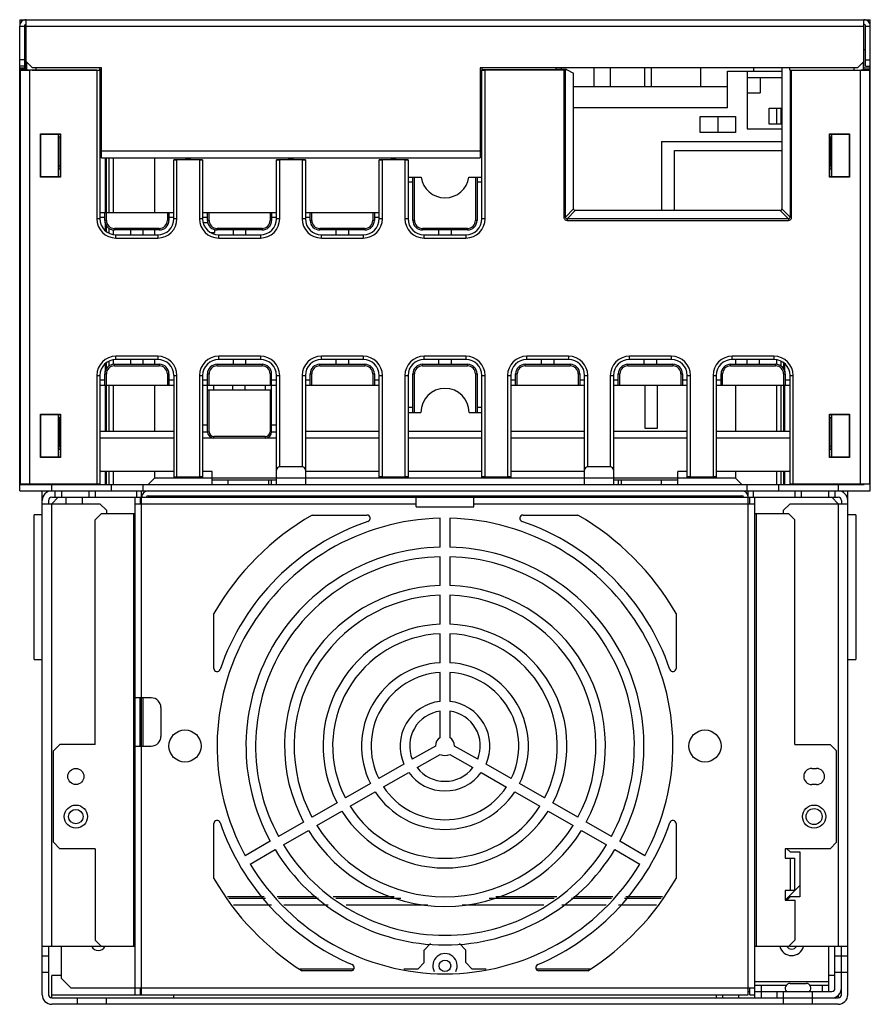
# Model space of a CAD drawing. Header units: millimetres. Extents: x 37 to 302, y 78 to 385.
import ezdxf

# ---------------------------------------------------------------- set-up
doc = ezdxf.new("R2010")
doc.units = ezdxf.units.MM
doc.header["$LTSCALE"] = 30.415773
doc.layers.get('0').update_dxf_attribs({"linetype": 'CONTINUOUS'})

msp = doc.modelspace()

# ---------------------------------------------------------------- linework, layer by layer
at = {"color": 7, "linetype": 'Continuous'}
for p, q in [((36.74, 385.3), (36.74, 383.8)), ((36.74, 385.3), (301.74, 385.3)), ((38.74, 369.76), (38.74, 385.3)), ((299.74, 369.76), (299.74, 385.3)), ((301.74, 238.45), (301.74, 385.3)), ((36.74, 238.45), (36.74, 383.3)), ((36.74, 383.3), (38.24, 383.3)), ((38.24, 383.3), (38.24, 370.3)), ((38.74, 383.3), (299.74, 383.3)), ((300.24, 370.8), (300.24, 383.3)), ((300.24, 383.3), (301.74, 383.3)), ((299.74, 376), (300.24, 376)), ((38.24, 372.8), (36.74, 372.8)), ((38.74, 372.3), (40.74, 370.3)), ((38.83, 372.21), (38.83, 369.67)), ((297.74, 370.3), (299.74, 372.3)), ((299.66, 369.67), (299.66, 372.21)), ((300.24, 372.8), (301.74, 372.8)), ((38.24, 370.8), (36.74, 370.8)), ((36.74, 370.3), (38.74, 370.3)), ((36.87, 369.63), (36.74, 369.76)), ((38.74, 369.76), (36.74, 369.76)), ((36.87, 369.63), (36.87, 240.53)), ((38.74, 369.76), (38.83, 369.67)), ((39.87, 240.58), (39.87, 369.58)), ((60.74, 369.58), (39.87, 369.58)), ((62.24, 370.3), (40.74, 370.3)), ((41.83, 369.62), (41.83, 370.3)), ((41.83, 369.62), (61.74, 369.62)), ((60.74, 369.58), (61.74, 369.6)), ((60.74, 369.58), (60.74, 323.26)), ((61.74, 369.62), (61.74, 370.3)), ((61.74, 369.8), (62.24, 369.8)), ((61.74, 369.6), (61.74, 323.26)), ((61.74, 368.3), (62.24, 368.3)), ((62.24, 342.3), (62.24, 370.3)), ((180.24, 370.3), (180.24, 342.3)), ((297.74, 370.3), (180.24, 370.3)), ((180.74, 370.3), (180.74, 369.63)), ((203.74, 369.63), (180.74, 369.63)), ((180.74, 323.26), (180.74, 369.6)), ((180.74, 369.6), (181.74, 369.58)), ((181.74, 323.26), (181.74, 369.58)), ((206.26, 369.58), (181.74, 369.58)), ((203.74, 370.3), (203.74, 369.63)), ((203.94, 369.68), (203.74, 369.68)), ((204.09, 369.76), (203.94, 369.68)), ((207.09, 369.76), (204.09, 369.76)), ((205.46, 370.3), (205.46, 369.76)), ((206.26, 369.58), (206.26, 323.77)), ((206.76, 369.59), (207.09, 369.76)), ((206.76, 323.77), (206.76, 369.59)), ((207.09, 369.76), (209.29, 368.66)), ((209.29, 326.31), (209.29, 368.66)), ((215.62, 370.3), (215.62, 364.5)), ((220.7, 370.3), (220.7, 364.5)), ((231.46, 364.5), (231.46, 370.3)), ((233.46, 370.3), (233.46, 364.5)), ((248.94, 364.5), (248.94, 370.3)), ((257.24, 357.8), (257.24, 369.3)), ((257.24, 369.3), (274.2, 369.3)), ((263.44, 351.3), (263.44, 369.3)), ((265.44, 369.3), (265.44, 370.3)), ((274.2, 370.3), (274.2, 326.31)), ((276.68, 369.62), (276.68, 370.3)), ((276.68, 369.62), (296.66, 369.62)), ((276.73, 369.59), (276.68, 369.62)), ((276.73, 369.59), (276.73, 323.77)), ((277.23, 323.77), (277.23, 369.58)), ((277.23, 369.58), (298.62, 369.58)), ((296.66, 370.3), (296.66, 369.62)), ((298.62, 369.58), (298.62, 240.58)), ((299.66, 369.67), (299.74, 369.76)), ((299.74, 370.3), (301.74, 370.3)), ((299.74, 369.76), (301.74, 369.76)), ((300.24, 370.8), (301.74, 370.8)), ((301.74, 369.76), (301.62, 369.63)), ((301.62, 240.53), (301.62, 369.63)), ((180.24, 367.3), (180.74, 367.3)), ((263.35, 367.3), (263.35, 351.3)), ((263.35, 367.3), (274.2, 367.3)), ((267.44, 367.3), (267.44, 362.5)), ((209.29, 364.5), (257.24, 364.5)), ((263.44, 362.5), (267.44, 362.5)), ((257.24, 357.8), (209.29, 357.8)), ((270.24, 352.7), (270.24, 357.7)), ((270.24, 357.7), (274.2, 357.7)), ((272.54, 357.7), (272.54, 352.7)), ((273.95, 352.7), (273.95, 357.7)), ((248.74, 350.1), (248.74, 355.1)), ((248.74, 355.1), (259.74, 355.1)), ((254.24, 355.1), (254.24, 350.1)), ((259.74, 355.1), (259.74, 350.1)), ((259.74, 350.1), (248.74, 350.1)), ((263.35, 351.3), (274.2, 351.3)), ((274.2, 352.7), (270.24, 352.7)), ((43.26, 336.26), (43.25, 349.76)), ((43.35, 349.65), (43.25, 349.76)), ((43.25, 349.76), (49.45, 349.76)), ((43.36, 336.36), (43.35, 349.65)), ((43.35, 349.65), (49.4, 349.65)), ((48.74, 349.65), (48.74, 336.36)), ((49.24, 348.68), (48.74, 348.68)), ((49.24, 348.68), (49.4, 348.76)), ((49.24, 348.68), (49.24, 339.76)), ((49.45, 349.76), (49.4, 349.65)), ((49.4, 349.65), (49.4, 348.76)), ((49.45, 349.76), (49.45, 336.26)), ((236.74, 347.3), (236.74, 325.81)), ((236.74, 347.3), (274.2, 347.3)), ((289.04, 336.26), (289.04, 349.76)), ((289.04, 349.76), (295.24, 349.76)), ((289.09, 349.65), (289.04, 349.76)), ((289.09, 348.76), (289.09, 349.65)), ((289.09, 349.65), (295.14, 349.65)), ((289.24, 348.68), (289.09, 348.76)), ((289.24, 348.68), (289.24, 339.76)), ((289.74, 348.68), (289.24, 348.68)), ((289.74, 336.36), (289.74, 349.65)), ((295.14, 349.65), (295.24, 349.76)), ((295.14, 349.65), (295.14, 336.36)), ((295.24, 349.76), (295.24, 336.26)), ((180.24, 344.3), (62.24, 344.3)), ((240.74, 325.81), (240.74, 344.5)), ((240.74, 344.5), (274.2, 344.5)), ((62.24, 342.3), (180.24, 342.3)), ((63.42, 342.3), (63.42, 325.26)), ((63.77, 325.26), (63.77, 342.3)), ((64.54, 342.3), (64.54, 325.26)), ((65.95, 325.26), (65.95, 342.3)), ((78.74, 342.3), (78.74, 325.26)), ((88.44, 341.63), (84.74, 341.63)), ((84.74, 323.26), (84.74, 341.6)), ((84.74, 341.6), (85.74, 341.58)), ((85.74, 323.26), (85.74, 341.58)), ((92.74, 341.58), (85.74, 341.58)), ((88.56, 341.75), (88.44, 341.63)), ((88.56, 341.75), (88.56, 342.3)), ((89.93, 341.75), (88.56, 341.75)), ((89.93, 341.75), (89.93, 342.3)), ((89.93, 341.75), (90.04, 341.63)), ((93.74, 341.63), (90.04, 341.63)), ((92.74, 341.58), (93.74, 341.6)), ((92.74, 341.58), (92.74, 323.26)), ((93.74, 341.6), (93.74, 323.26)), ((120.44, 341.63), (116.74, 341.63)), ((116.74, 323.26), (116.74, 341.6)), ((116.74, 341.6), (117.74, 341.58)), ((117.74, 323.26), (117.74, 341.58)), ((124.74, 341.58), (117.74, 341.58)), ((120.56, 341.75), (120.44, 341.63)), ((120.56, 341.75), (120.56, 342.3)), ((121.93, 341.75), (120.56, 341.75)), ((121.93, 341.75), (121.93, 342.3)), ((121.93, 341.75), (122.04, 341.63)), ((125.74, 341.63), (122.04, 341.63)), ((124.74, 341.58), (125.74, 341.6)), ((124.74, 341.58), (124.74, 323.26)), ((125.74, 341.6), (125.74, 323.26)), ((152.44, 341.63), (148.74, 341.63)), ((148.74, 323.26), (148.74, 341.6)), ((148.74, 341.6), (149.74, 341.58)), ((149.74, 323.26), (149.74, 341.58)), ((156.74, 341.58), (149.74, 341.58)), ((152.56, 341.75), (152.44, 341.63)), ((152.56, 341.75), (152.56, 342.3)), ((153.93, 341.75), (152.56, 341.75)), ((153.93, 341.75), (153.93, 342.3)), ((153.93, 341.75), (154.04, 341.63)), ((157.74, 341.63), (154.04, 341.63)), ((156.74, 341.58), (157.74, 341.6)), ((156.74, 341.58), (156.74, 323.26)), ((157.74, 341.6), (157.74, 323.26)), ((48.74, 339.76), (49.24, 339.76)), ((48.74, 338.84), (49.23, 338.84)), ((49.24, 339.76), (49.23, 338.84)), ((49.23, 338.84), (49.4, 338.76)), ((49.4, 338.76), (49.4, 336.36)), ((289.09, 338.76), (289.26, 338.84)), ((289.09, 336.36), (289.09, 338.76)), ((289.24, 339.76), (289.74, 339.76)), ((289.26, 338.84), (289.24, 339.76)), ((289.26, 338.84), (289.74, 338.84)), ((43.36, 336.36), (43.26, 336.26)), ((49.45, 336.26), (43.26, 336.26)), ((49.4, 336.36), (43.36, 336.36)), ((49.4, 336.36), (49.45, 336.26)), ((157.74, 336.26), (161.81, 336.26)), ((157.74, 334.76), (159.24, 334.76)), ((159.24, 322.76), (159.24, 336.26)), ((159.74, 322.76), (159.74, 336.26)), ((176.68, 336.26), (180.74, 336.26)), ((178.74, 336.26), (178.74, 322.76)), ((179.24, 336.26), (179.24, 322.76)), ((179.24, 334.76), (180.74, 334.76)), ((289.04, 336.26), (289.09, 336.36)), ((295.24, 336.26), (289.04, 336.26)), ((295.14, 336.36), (289.09, 336.36)), ((295.14, 336.36), (295.24, 336.26)), ((206.76, 323.77), (209.29, 326.31)), ((209.79, 325.81), (207.26, 323.27)), ((273.7, 325.81), (209.79, 325.81)), ((276.23, 323.27), (273.7, 325.81)), ((274.2, 326.31), (276.73, 323.77)), ((61.74, 323.26), (60.74, 323.26)), ((61.74, 325.26), (84.74, 325.26)), ((61.74, 323.76), (63.24, 323.76)), ((63.24, 322.76), (63.24, 325.26)), ((63.74, 322.76), (63.24, 322.76)), ((63.42, 322.23), (63.42, 319.75)), ((63.74, 322.76), (63.74, 325.26)), ((82.74, 325.26), (82.74, 322.76)), ((83.24, 322.76), (82.74, 322.76)), ((83.24, 325.26), (83.24, 322.76)), ((83.24, 323.76), (84.74, 323.76)), ((85.74, 323.26), (84.74, 323.26)), ((93.74, 323.26), (92.74, 323.26)), ((93.74, 325.26), (116.74, 325.26)), ((93.74, 323.76), (95.24, 323.76)), ((95.24, 322.76), (95.24, 325.26)), ((95.74, 322.76), (95.24, 322.76)), ((95.74, 322.76), (95.74, 325.26)), ((114.74, 325.26), (114.74, 322.76)), ((115.24, 322.76), (114.74, 322.76)), ((115.24, 325.26), (115.24, 322.76)), ((115.24, 323.76), (116.74, 323.76)), ((117.74, 323.26), (116.74, 323.26)), ((125.74, 323.26), (124.74, 323.26)), ((125.74, 325.26), (148.74, 325.26)), ((125.74, 323.76), (127.24, 323.76)), ((127.24, 322.76), (127.24, 325.26)), ((127.74, 322.76), (127.24, 322.76)), ((127.74, 322.76), (127.74, 325.26)), ((146.74, 325.26), (146.74, 322.76)), ((147.24, 322.76), (146.74, 322.76)), ((147.24, 325.26), (147.24, 322.76)), ((147.24, 323.76), (148.74, 323.76)), ((149.74, 323.26), (148.74, 323.26)), ((157.74, 323.26), (156.74, 323.26)), ((159.74, 322.76), (159.24, 322.76)), ((179.24, 322.76), (178.74, 322.76)), ((181.74, 323.26), (180.74, 323.26)), ((206.76, 323.77), (206.26, 323.77)), ((207.26, 323.27), (207.26, 322.77)), ((276.23, 323.27), (207.26, 323.27)), ((207.26, 322.77), (276.23, 322.77)), ((276.23, 323.27), (276.23, 322.77)), ((276.73, 323.77), (277.23, 323.77)), ((63.77, 319.4), (63.77, 321.14)), ((64.54, 320.31), (64.54, 318.85)), ((65.95, 318.47), (65.95, 319.76)), ((66.24, 319.76), (66.24, 320.26)), ((80.24, 320.26), (66.24, 320.26)), ((80.24, 319.76), (66.24, 319.76)), ((71.24, 319.76), (71.24, 318.26)), ((75.24, 318.26), (75.24, 319.76)), ((78.74, 319.76), (78.74, 318.26)), ((80.24, 320.26), (80.24, 319.76)), ((95.51, 321.95), (94.1, 321.95)), ((97.49, 318.95), (97.49, 320)), ((98.24, 319.76), (98.24, 320.26)), ((112.24, 320.26), (98.24, 320.26)), ((112.24, 319.76), (98.24, 319.76)), ((103.24, 319.76), (103.24, 318.26)), ((107.24, 318.26), (107.24, 319.76)), ((112.24, 320.26), (112.24, 319.76)), ((130.24, 319.76), (130.24, 320.26)), ((144.24, 320.26), (130.24, 320.26)), ((144.24, 319.76), (130.24, 319.76)), ((135.24, 319.76), (135.24, 318.26)), ((139.24, 318.26), (139.24, 319.76)), ((144.24, 320.26), (144.24, 319.76)), ((162.24, 319.76), (162.24, 320.26)), ((176.24, 320.26), (162.24, 320.26)), ((176.24, 319.76), (162.24, 319.76)), ((167.24, 319.76), (167.24, 318.26)), ((171.24, 318.26), (171.24, 319.76)), ((176.24, 320.26), (176.24, 319.76)), ((66.74, 317.26), (66.74, 318.26)), ((66.74, 318.26), (79.74, 318.26)), ((66.74, 317.26), (79.74, 317.26)), ((79.74, 318.26), (79.74, 317.26)), ((96.22, 318.95), (97.49, 318.95)), ((98.74, 317.26), (98.74, 318.26)), ((98.74, 318.26), (111.74, 318.26)), ((98.74, 317.26), (111.74, 317.26)), ((111.74, 318.26), (111.74, 317.26)), ((130.74, 317.26), (130.74, 318.26)), ((130.74, 318.26), (143.74, 318.26)), ((130.74, 317.26), (143.74, 317.26)), ((143.74, 318.26), (143.74, 317.26)), ((162.74, 317.26), (162.74, 318.26)), ((162.74, 318.26), (175.74, 318.26)), ((162.74, 317.26), (175.74, 317.26)), ((175.74, 318.26), (175.74, 317.26)), ((66.74, 279.41), (66.74, 280.41)), ((79.74, 280.41), (66.74, 280.41)), ((79.74, 279.41), (66.74, 279.41)), ((71.24, 279.41), (71.24, 277.91)), ((75.24, 277.91), (75.24, 279.41)), ((78.74, 279.41), (78.74, 277.91)), ((79.74, 280.41), (79.74, 279.41)), ((98.74, 279.41), (98.74, 280.41)), ((111.74, 280.41), (98.74, 280.41)), ((111.74, 279.41), (98.74, 279.41)), ((103.24, 279.41), (103.24, 277.91)), ((107.24, 277.91), (107.24, 279.41)), ((111.74, 280.41), (111.74, 279.41)), ((130.74, 279.41), (130.74, 280.41)), ((143.74, 280.41), (130.74, 280.41)), ((143.74, 279.41), (130.74, 279.41)), ((135.24, 279.41), (135.24, 277.91)), ((139.24, 277.91), (139.24, 279.41)), ((143.74, 280.41), (143.74, 279.41)), ((162.74, 279.41), (162.74, 280.41)), ((175.74, 280.41), (162.74, 280.41)), ((175.74, 279.41), (162.74, 279.41)), ((167.24, 279.41), (167.24, 277.91)), ((171.24, 277.91), (171.24, 279.41)), ((175.74, 280.41), (175.74, 279.41)), ((194.74, 279.41), (194.74, 280.41)), ((207.74, 280.41), (194.74, 280.41)), ((207.74, 279.41), (194.74, 279.41)), ((199.24, 279.41), (199.24, 277.91)), ((203.24, 277.91), (203.24, 279.41)), ((207.74, 280.41), (207.74, 279.41)), ((239.74, 280.41), (226.74, 280.41)), ((226.74, 279.41), (226.74, 280.41)), ((239.74, 279.41), (226.74, 279.41)), ((231.24, 279.41), (231.24, 277.91)), ((235.24, 277.91), (235.24, 279.41)), ((239.74, 280.41), (239.74, 279.41)), ((271.74, 280.41), (258.74, 280.41)), ((258.74, 279.41), (258.74, 280.41)), ((271.74, 279.41), (258.74, 279.41)), ((259.74, 279.41), (259.74, 277.91)), ((263.24, 279.41), (263.24, 277.91)), ((267.24, 277.91), (267.24, 279.41)), ((271.74, 280.41), (271.74, 279.41)), ((63.42, 277.91), (63.42, 275.43)), ((63.77, 276.52), (63.77, 278.26)), ((64.54, 278.81), (64.54, 277.35)), ((65.95, 277.91), (65.95, 279.19)), ((66.24, 277.41), (66.24, 277.91)), ((66.24, 277.91), (80.24, 277.91)), ((66.24, 277.41), (80.24, 277.41)), ((80.24, 277.91), (80.24, 277.41)), ((98.24, 277.41), (98.24, 277.91)), ((98.24, 277.91), (112.24, 277.91)), ((98.24, 277.41), (112.24, 277.41)), ((112.24, 277.91), (112.24, 277.41)), ((130.24, 277.41), (130.24, 277.91)), ((130.24, 277.91), (144.24, 277.91)), ((130.24, 277.41), (144.24, 277.41)), ((144.24, 277.91), (144.24, 277.41)), ((162.24, 277.41), (162.24, 277.91)), ((162.24, 277.91), (176.24, 277.91)), ((162.24, 277.41), (176.24, 277.41)), ((176.24, 277.91), (176.24, 277.41)), ((194.24, 277.41), (194.24, 277.91)), ((194.24, 277.91), (208.24, 277.91)), ((194.24, 277.41), (208.24, 277.41)), ((208.24, 277.91), (208.24, 277.41)), ((226.24, 277.91), (240.24, 277.91)), ((226.24, 277.41), (226.24, 277.91)), ((226.24, 277.41), (240.24, 277.41)), ((240.24, 277.91), (240.24, 277.41)), ((258.24, 277.91), (272.24, 277.91)), ((258.24, 277.41), (258.24, 277.91)), ((258.24, 277.41), (272.24, 277.41)), ((272.24, 277.91), (272.24, 277.41)), ((272.54, 279.19), (272.54, 277.91)), ((273.95, 277.35), (273.95, 278.81)), ((274.72, 278.26), (274.72, 276.52)), ((275.07, 275.43), (275.07, 277.91)), ((60.74, 274.41), (60.74, 240.58)), ((60.74, 274.41), (61.74, 274.41)), ((61.74, 274.41), (61.74, 240.56)), ((63.24, 271.41), (63.24, 274.91)), ((63.24, 274.91), (63.74, 274.91)), ((63.74, 271.41), (63.74, 274.91)), ((82.74, 274.91), (82.74, 271.41)), ((82.74, 274.91), (83.24, 274.91)), ((83.24, 274.91), (83.24, 271.41)), ((84.74, 274.41), (84.74, 242.7)), ((84.74, 274.41), (85.74, 274.41)), ((85.74, 242.88), (85.74, 274.41)), ((92.74, 274.41), (92.74, 242.83)), ((92.74, 274.41), (93.74, 274.41)), ((93.74, 274.41), (93.74, 242.7)), ((95.24, 256.91), (95.24, 274.91)), ((95.24, 274.91), (95.74, 274.91)), ((95.74, 271.41), (95.74, 274.91)), ((114.74, 274.91), (114.74, 271.41)), ((114.74, 274.91), (115.24, 274.91)), ((115.24, 256.91), (115.24, 274.91)), ((116.74, 240.45), (116.74, 274.41)), ((116.74, 274.41), (117.74, 274.41)), ((117.74, 245.95), (117.74, 274.41)), ((124.74, 274.41), (124.74, 245.95)), ((124.74, 274.41), (125.74, 274.41)), ((125.74, 274.41), (125.74, 240.45)), ((127.24, 271.41), (127.24, 274.91)), ((127.24, 274.91), (127.74, 274.91)), ((127.74, 271.41), (127.74, 274.91)), ((146.74, 274.91), (146.74, 271.41)), ((146.74, 274.91), (147.24, 274.91)), ((147.24, 274.91), (147.24, 271.41)), ((148.74, 242.72), (148.74, 274.41)), ((148.74, 274.41), (149.74, 274.41)), ((149.74, 242.85), (149.74, 274.41)), ((156.74, 274.41), (156.74, 242.85)), ((156.74, 274.41), (157.74, 274.41)), ((157.74, 274.41), (157.74, 242.72)), ((159.24, 262.91), (159.24, 274.91)), ((159.24, 274.91), (159.74, 274.91)), ((159.74, 262.91), (159.74, 274.91)), ((178.74, 274.91), (178.74, 262.91)), ((178.74, 274.91), (179.24, 274.91)), ((179.24, 274.91), (179.24, 262.91)), ((180.74, 242.73), (180.74, 274.41)), ((180.74, 274.41), (181.74, 274.41)), ((181.74, 242.86), (181.74, 274.41)), ((188.74, 274.41), (188.74, 242.86)), ((188.74, 274.41), (189.74, 274.41)), ((189.74, 274.41), (189.74, 242.73)), ((191.24, 271.41), (191.24, 274.91)), ((191.24, 274.91), (191.74, 274.91)), ((191.74, 271.41), (191.74, 274.91)), ((210.74, 274.91), (210.74, 271.41)), ((210.74, 274.91), (211.24, 274.91)), ((211.24, 274.91), (211.24, 271.41)), ((212.74, 240.45), (212.74, 274.41)), ((212.74, 274.41), (213.74, 274.41)), ((213.74, 245.95), (213.74, 274.41)), ((220.74, 274.41), (220.74, 245.95)), ((220.74, 274.41), (221.74, 274.41)), ((221.74, 274.41), (221.74, 240.45)), ((223.24, 271.41), (223.24, 274.91)), ((223.24, 274.91), (223.74, 274.91)), ((223.74, 271.41), (223.74, 274.91)), ((242.74, 274.91), (243.24, 274.91)), ((242.74, 274.91), (242.74, 271.41)), ((243.24, 274.91), (243.24, 271.41)), ((244.74, 274.41), (245.74, 274.41)), ((244.74, 242.75), (244.74, 274.41)), ((245.74, 242.88), (245.74, 274.41)), ((252.74, 274.41), (253.74, 274.41)), ((252.74, 274.41), (252.74, 242.88)), ((253.74, 274.41), (253.74, 242.75)), ((255.24, 274.91), (255.74, 274.91)), ((255.24, 271.41), (255.24, 274.91)), ((255.74, 271.41), (255.74, 274.91)), ((274.74, 274.91), (275.24, 274.91)), ((274.74, 274.91), (274.74, 271.41)), ((275.24, 274.91), (275.24, 271.41)), ((276.74, 274.41), (277.74, 274.41)), ((276.74, 240.56), (276.74, 274.41)), ((277.74, 240.58), (277.74, 274.41)), ((63.24, 272.91), (61.74, 272.91)), ((61.74, 271.41), (84.74, 271.41)), ((63.42, 271.41), (63.42, 256.95)), ((63.77, 256.95), (63.77, 271.41)), ((64.54, 271.41), (64.54, 256.95)), ((65.95, 256.95), (65.95, 271.41)), ((78.74, 271.41), (78.74, 256.95)), ((84.74, 272.91), (83.24, 272.91)), ((95.24, 272.91), (93.74, 272.91)), ((93.74, 271.41), (116.74, 271.41)), ((97.24, 269.91), (97.24, 271.41)), ((102.99, 271.41), (102.99, 269.91)), ((106.99, 269.91), (106.99, 271.41)), ((113.24, 271.41), (113.24, 269.91)), ((116.74, 272.91), (115.24, 272.91)), ((127.24, 272.91), (125.74, 272.91)), ((125.74, 271.41), (148.74, 271.41)), ((148.74, 272.91), (147.24, 272.91)), ((191.24, 272.91), (189.74, 272.91)), ((189.74, 271.41), (212.74, 271.41)), ((212.74, 272.91), (211.24, 272.91)), ((223.24, 272.91), (221.74, 272.91)), ((221.74, 271.41), (244.74, 271.41)), ((231.49, 271.41), (231.49, 257.95)), ((235.49, 257.95), (235.49, 271.41)), ((244.74, 272.91), (243.24, 272.91)), ((255.24, 272.91), (253.74, 272.91)), ((253.74, 271.41), (276.74, 271.41)), ((259.74, 271.41), (259.74, 256.95)), ((272.54, 271.41), (272.54, 256.95)), ((273.95, 256.95), (273.95, 271.41)), ((274.72, 271.41), (274.72, 256.95)), ((275.07, 256.95), (275.07, 271.41)), ((276.74, 272.91), (275.24, 272.91)), ((95.24, 269.91), (115.24, 269.91)), ((95.74, 256.91), (95.74, 269.91)), ((114.74, 269.91), (114.74, 256.91)), ((159.24, 264.41), (157.74, 264.41)), ((180.74, 264.41), (179.24, 264.41)), ((43.24, 248.91), (43.24, 262.41)), ((43.35, 262.3), (43.24, 262.41)), ((43.24, 262.41), (49.45, 262.41)), ((43.35, 249.01), (43.35, 262.3)), ((43.35, 262.3), (49.4, 262.3)), ((48.74, 262.3), (48.74, 249.01)), ((48.74, 261.33), (49.24, 261.33)), ((49.24, 261.33), (49.4, 261.41)), ((49.24, 252.41), (49.24, 261.33)), ((49.45, 262.41), (49.4, 262.3)), ((49.4, 262.3), (49.4, 261.41)), ((49.45, 262.41), (49.45, 248.91)), ((157.74, 262.91), (161.74, 262.91)), ((176.74, 262.91), (180.74, 262.91)), ((289.04, 262.41), (295.24, 262.41)), ((289.04, 248.91), (289.04, 262.41)), ((289.09, 262.3), (289.04, 262.41)), ((289.09, 262.3), (295.14, 262.3)), ((289.09, 261.41), (289.09, 262.3)), ((289.24, 261.33), (289.09, 261.41)), ((289.24, 261.33), (289.74, 261.33)), ((289.24, 252.41), (289.24, 261.33)), ((289.74, 249.01), (289.74, 262.3)), ((295.14, 262.3), (295.24, 262.41)), ((295.14, 262.3), (295.14, 249.01)), ((295.24, 262.41), (295.24, 248.91)), ((95.24, 258.91), (93.74, 258.91)), ((116.74, 258.91), (115.24, 258.91)), ((231.49, 257.95), (235.49, 257.95)), ((84.74, 256.95), (61.74, 256.95)), ((61.74, 254.95), (84.74, 254.95)), ((93.74, 256.91), (95.74, 256.91)), ((93.74, 254.95), (97.11, 254.95)), ((97.24, 254.91), (97.24, 255.41)), ((113.24, 255.41), (97.24, 255.41)), ((113.24, 254.91), (97.24, 254.91)), ((113.24, 255.41), (113.24, 254.91)), ((113.38, 254.95), (116.74, 254.95)), ((114.74, 256.91), (116.74, 256.91)), ((148.74, 256.95), (125.74, 256.95)), ((125.74, 254.95), (148.74, 254.95)), ((180.74, 256.95), (157.74, 256.95)), ((157.74, 254.95), (180.74, 254.95)), ((212.74, 256.95), (189.74, 256.95)), ((189.74, 254.95), (212.74, 254.95)), ((244.74, 256.95), (221.74, 256.95)), ((221.74, 254.95), (244.74, 254.95)), ((276.74, 256.95), (253.74, 256.95)), ((253.74, 254.95), (276.74, 254.95)), ((48.74, 252.41), (49.24, 252.41)), ((49.24, 252.41), (49.23, 251.49)), ((289.24, 252.41), (289.74, 252.41)), ((289.26, 251.49), (289.24, 252.41)), ((43.35, 249.01), (43.24, 248.91)), ((49.45, 248.91), (43.24, 248.91)), ((49.4, 249.01), (43.35, 249.01)), ((48.74, 251.49), (49.23, 251.49)), ((49.23, 251.49), (49.4, 251.41)), ((49.4, 251.41), (49.4, 249.01)), ((49.4, 249.01), (49.45, 248.91)), ((289.04, 248.91), (289.09, 249.01)), ((295.24, 248.91), (289.04, 248.91)), ((289.09, 251.41), (289.26, 251.49)), ((289.09, 249.01), (289.09, 251.41)), ((295.14, 249.01), (289.09, 249.01)), ((289.26, 251.49), (289.74, 251.49)), ((295.14, 249.01), (295.24, 248.91)), ((124.74, 245.95), (117.74, 245.95)), ((220.74, 245.95), (213.74, 245.95)), ((61.74, 244.95), (62.24, 244.45)), ((84.74, 244.45), (62.24, 244.45)), ((63.42, 244.45), (63.42, 240.45)), ((63.77, 240.45), (63.77, 244.45)), ((64.54, 244.45), (64.54, 240.45)), ((65.95, 240.45), (65.95, 244.45)), ((76.74, 240.45), (78.74, 242.45)), ((78.74, 244.45), (78.74, 242.45)), ((259.74, 242.45), (78.74, 242.45)), ((84.74, 242.7), (86.17, 242.7)), ((86.17, 242.7), (86.24, 242.78)), ((86.24, 242.78), (92.24, 242.78)), ((92.32, 242.7), (92.24, 242.78)), ((92.32, 242.7), (93.74, 242.7)), ((93.74, 242.81), (92.74, 242.83)), ((96.74, 244.45), (93.74, 244.45)), ((96.74, 240.45), (96.74, 244.45)), ((148.74, 244.45), (125.74, 244.45)), ((149.74, 242.85), (148.74, 242.83)), ((148.74, 242.72), (150.17, 242.72)), ((149.74, 242.85), (156.74, 242.85)), ((150.17, 242.72), (150.24, 242.8)), ((150.24, 242.8), (156.24, 242.8)), ((156.32, 242.72), (156.24, 242.8)), ((156.32, 242.72), (157.74, 242.72)), ((157.74, 242.83), (156.74, 242.85)), ((180.74, 244.45), (157.74, 244.45)), ((181.74, 242.86), (180.74, 242.84)), ((180.74, 242.73), (182.17, 242.73)), ((181.74, 242.86), (188.74, 242.86)), ((182.17, 242.73), (182.24, 242.81)), ((182.24, 242.81), (188.24, 242.81)), ((188.32, 242.73), (188.24, 242.81)), ((188.32, 242.73), (189.74, 242.73)), ((189.74, 242.84), (188.74, 242.86)), ((212.74, 244.45), (189.74, 244.45)), ((244.74, 244.45), (241.74, 244.45)), ((241.74, 240.45), (241.74, 244.45)), ((245.74, 242.88), (244.74, 242.86)), ((244.74, 242.75), (246.17, 242.75)), ((245.74, 242.88), (252.74, 242.88)), ((246.17, 242.75), (246.24, 242.83)), ((246.24, 242.83), (252.24, 242.83)), ((252.32, 242.75), (252.24, 242.83)), ((253.74, 242.75), (252.32, 242.75)), ((253.74, 242.86), (252.74, 242.88)), ((276.24, 244.45), (253.74, 244.45)), ((259.74, 244.45), (259.74, 242.45)), ((259.74, 242.45), (261.74, 240.45)), ((272.54, 244.45), (272.54, 240.45)), ((273.95, 240.45), (273.95, 244.45)), ((274.72, 244.45), (274.72, 240.45)), ((275.07, 240.45), (275.07, 244.45)), ((276.24, 244.45), (276.74, 244.95)), ((36.87, 240.53), (36.74, 240.41)), ((36.74, 240.45), (299.83, 240.45)), ((60.74, 240.58), (39.87, 240.58)), ((46.74, 238.45), (46.74, 240.45)), ((61.74, 240.56), (60.74, 240.58)), ((65.24, 240.45), (65.24, 238.45)), ((75.24, 238.45), (75.24, 240.45)), ((96.74, 241.95), (116.74, 241.95)), ((101.74, 240.45), (101.74, 241.95)), ((114.24, 241.95), (114.24, 240.45)), ((115.24, 240.45), (115.24, 241.95)), ((221.74, 241.95), (241.74, 241.95)), ((223.24, 241.95), (223.24, 240.45)), ((224.24, 240.45), (224.24, 241.95)), ((236.74, 240.45), (236.74, 241.95)), ((263.24, 240.45), (263.24, 238.45)), ((273.24, 238.45), (273.24, 240.45)), ((277.74, 240.58), (276.74, 240.56)), ((298.62, 240.58), (277.74, 240.58)), ((291.74, 240.45), (291.74, 238.45)), ((301.62, 240.53), (301.74, 240.41)), ((36.74, 238.45), (301.74, 238.45)), ((43.74, 81.45), (43.74, 238.45)), ((48.74, 236.45), (46.74, 234.45)), ((46.74, 236.45), (291.74, 236.45)), ((47.74, 238.45), (47.74, 236.45)), ((49.74, 238.45), (49.74, 236.45)), ((51.24, 234.45), (51.24, 236.45)), ((56.24, 236.45), (56.24, 234.45)), ((58.24, 238.45), (58.24, 236.45)), ((60.24, 238.45), (60.24, 236.45)), ((72.74, 81.45), (72.74, 236.45)), ((73.24, 236.45), (73.24, 238.45)), ((74.24, 236.45), (74.24, 234.45)), ((74.74, 81.45), (74.74, 238.45)), ((76.74, 236.95), (261.74, 236.95)), ((77.24, 236.45), (77.24, 236.95)), ((160.24, 233.45), (160.24, 236.45)), ((178.24, 233.45), (178.24, 236.45)), ((261.24, 236.95), (261.24, 236.45)), ((263.74, 81.45), (263.74, 238.45)), ((264.24, 234.45), (264.24, 236.45)), ((265.24, 238.45), (265.24, 236.45)), ((265.74, 80.45), (265.74, 236.45)), ((278.24, 238.45), (278.24, 236.45)), ((280.24, 238.45), (280.24, 236.45)), ((288.74, 238.45), (288.74, 236.45)), ((291.74, 234.45), (289.74, 236.45)), ((290.74, 238.45), (290.74, 236.45)), ((294.74, 81.45), (294.74, 238.45)), ((43.74, 234.45), (61.74, 234.45)), ((45.74, 235.45), (45.74, 234.45)), ((46.74, 96.45), (46.74, 234.45)), ((63.74, 232.45), (61.74, 234.45)), ((72.74, 234.45), (160.24, 234.45)), ((160.24, 233.45), (178.24, 233.45)), ((178.24, 234.45), (265.74, 234.45)), ((276.74, 234.45), (274.74, 232.45)), ((276.74, 234.45), (294.74, 234.45)), ((291.74, 234.45), (291.74, 96.45)), ((292.74, 235.45), (292.74, 234.45)), ((41.24, 185.95), (41.24, 230.95)), ((43.74, 230.95), (41.24, 230.95)), ((62.24, 231.45), (60.24, 229.45)), ((62.24, 231.45), (72.74, 231.45)), ((63.74, 232.45), (63.74, 231.45)), ((72.24, 231.45), (72.24, 96.45)), ((127.87, 230.9), (144.93, 230.9)), ((193.56, 230.9), (210.62, 230.9)), ((265.74, 231.45), (276.24, 231.45)), ((266.24, 96.45), (266.24, 231.45)), ((274.74, 231.45), (274.74, 232.45)), ((278.24, 229.45), (276.24, 231.45)), ((297.24, 230.95), (294.74, 230.95)), ((297.24, 230.95), (297.24, 185.95)), ((60.24, 159.45), (60.24, 229.45)), ((167.74, 220.93), (167.74, 229.93)), ((170.74, 229.93), (170.74, 220.93)), ((278.24, 159.45), (278.24, 229.45)), ((167.74, 208.93), (167.74, 217.93)), ((170.74, 217.93), (170.74, 208.93)), ((167.74, 196.92), (167.74, 205.93)), ((170.74, 205.93), (170.74, 196.92)), ((97.24, 183.12), (97.24, 200.24)), ((241.24, 200.24), (241.24, 183.12)), ((167.74, 184.91), (167.74, 193.92)), ((170.74, 193.92), (170.74, 184.91)), ((41.24, 185.95), (43.74, 185.95)), ((294.74, 185.95), (297.24, 185.95)), ((167.74, 172.87), (167.74, 181.9)), ((170.74, 181.9), (170.74, 172.87)), ((77.74, 173.95), (72.74, 173.95)), ((74.24, 158.95), (74.24, 173.95)), ((75.24, 158.95), (75.24, 173.95)), ((80.74, 170.95), (80.74, 161.95)), ((167.74, 161.55), (167.74, 169.85)), ((170.74, 169.85), (170.74, 161.55)), ((49.24, 159.45), (47.24, 157.45)), ((47.24, 128.95), (47.24, 157.45)), ((60.24, 159.45), (49.24, 159.45)), ((72.74, 158.95), (77.74, 158.95)), ((166.24, 158.95), (159.06, 154.8)), ((179.43, 154.8), (172.24, 158.95)), ((278.24, 159.45), (289.24, 159.45)), ((291.24, 157.45), (289.24, 159.45)), ((291.24, 128.95), (291.24, 157.45)), ((160.56, 152.2), (167.74, 156.35)), ((170.74, 156.35), (177.93, 152.2)), ((156.44, 153.29), (148.62, 148.77)), ((150.12, 146.18), (157.94, 150.69)), ((180.55, 150.69), (188.37, 146.17)), ((189.87, 148.77), (182.05, 153.29)), ((283.49, 151.95), (284.99, 151.95)), ((146.02, 147.27), (138.21, 142.77)), ((139.71, 140.17), (147.52, 144.67)), ((190.97, 144.67), (198.78, 140.17)), ((200.28, 142.77), (192.47, 147.27)), ((284.99, 146.95), (283.49, 146.95)), ((135.61, 141.26), (127.81, 136.76)), ((210.68, 136.76), (202.88, 141.26)), ((129.31, 134.16), (137.11, 138.67)), ((201.38, 138.67), (209.18, 134.16)), ((125.21, 135.26), (117.42, 130.76)), ((221.07, 130.76), (213.28, 135.26)), ((97.24, 117.66), (97.24, 134.78)), ((118.92, 128.16), (126.71, 132.66)), ((211.78, 132.66), (219.57, 128.16)), ((241.24, 134.78), (241.24, 117.66)), ((47.24, 128.95), (49.24, 126.95)), ((114.82, 129.26), (107.02, 124.76)), ((231.47, 124.76), (223.67, 129.26)), ((289.24, 126.95), (291.24, 128.95)), ((60.24, 126.95), (49.24, 126.95)), ((60.24, 126.95), (60.24, 98.45)), ((108.52, 122.16), (116.32, 126.66)), ((222.17, 126.66), (229.97, 122.16)), ((289.24, 126.95), (275.24, 126.95)), ((275.24, 126.95), (275.24, 123.95)), ((275.74, 126.95), (276.74, 125.95)), ((276.74, 125.95), (279.74, 125.95)), ((279.74, 125.95), (279.74, 111.95)), ((275.24, 123.95), (278.24, 123.95)), ((276.74, 123.95), (276.74, 113.95)), ((278.24, 113.95), (278.24, 123.95)), ((279.74, 115.45), (275.24, 110.95)), ((278.24, 113.95), (275.24, 113.95)), ((275.24, 113.95), (275.24, 110.95)), ((112.89, 111.95), (101.51, 111.95)), ((113.36, 111.45), (101.88, 111.45)), ((129.11, 111.95), (116.97, 111.95)), ((129.87, 111.45), (117.38, 111.45)), ((153.43, 111.95), (134.42, 111.95)), ((155.52, 111.45), (135.23, 111.45)), ((203.26, 111.45), (182.97, 111.45)), ((204.07, 111.95), (185.06, 111.95)), ((221.11, 111.45), (208.62, 111.45)), ((221.52, 111.95), (209.38, 111.95)), ((236.61, 111.45), (225.13, 111.45)), ((236.98, 111.95), (225.6, 111.95)), ((275.24, 110.95), (278.24, 110.95)), ((276.74, 111.95), (275.74, 110.95)), ((279.74, 111.95), (276.74, 111.95)), ((278.24, 110.95), (278.24, 98.45)), ((103.38, 109.45), (115.22, 109.45)), ((119.04, 109.45), (132.89, 109.45)), ((138.49, 109.45), (163.89, 109.45)), ((174.61, 109.45), (200, 109.45)), ((205.6, 109.45), (219.45, 109.45)), ((223.27, 109.45), (235.11, 109.45)), ((60.24, 98.45), (62.24, 96.45)), ((276.24, 96.45), (278.24, 98.45)), ((61.74, 96.45), (43.74, 96.45)), ((45.74, 96.45), (45.74, 81.45)), ((49.74, 86.45), (49.74, 96.45)), ((61.74, 96.45), (61.99, 96.7)), ((72.74, 96.45), (62.24, 96.45)), ((164.74, 97.35), (162.74, 95.35)), ((162.74, 91.45), (162.74, 95.35)), ((175.74, 95.35), (173.74, 97.35)), ((175.74, 91.45), (175.74, 95.35)), ((276.24, 96.45), (265.74, 96.45)), ((276.49, 96.7), (276.74, 96.45)), ((294.74, 96.45), (276.74, 96.45)), ((288.74, 96.45), (288.74, 82.45)), ((290.74, 83.45), (290.74, 96.45)), ((292.74, 81.45), (292.74, 96.45)), ((45.74, 93.45), (43.74, 93.45)), ((294.74, 93.45), (290.74, 93.45)), ((140.83, 89.45), (124.06, 89.45)), ((160.74, 89.45), (156.41, 89.45)), ((162.74, 91.45), (160.74, 89.45)), ((177.74, 89.45), (175.74, 91.45)), ((182.05, 89.45), (177.74, 89.45)), ((214.43, 89.45), (197.66, 89.45)), ((43.74, 88.45), (45.74, 88.45)), ((49.74, 87.45), (46.74, 87.45)), ((46.74, 80.45), (46.74, 87.45)), ((49.74, 86.45), (52.74, 83.45)), ((139.97, 88.9), (124.73, 88.9)), ((213.76, 88.9), (198.52, 88.9)), ((290.74, 87.45), (288.74, 87.45)), ((290.74, 88.45), (294.74, 88.45)), ((265.74, 83.45), (52.74, 83.45)), ((74.24, 83.45), (74.24, 81.45)), ((264.24, 81.45), (264.24, 83.45)), ((288.74, 85.45), (265.74, 85.45)), ((265.74, 84.45), (275.63, 84.45)), ((267.74, 84.45), (267.74, 80.45)), ((276.74, 84.95), (281.74, 84.95)), ((282.86, 84.45), (288.74, 84.45)), ((286.74, 84.45), (286.74, 82.45)), ((46.74, 81.45), (263.74, 81.45)), ((46.74, 80.45), (291.74, 80.45)), ((54.74, 78.45), (54.74, 80.45)), ((63.74, 78.45), (63.74, 80.45)), ((84.74, 80.45), (84.74, 81.45)), ((253.74, 81.45), (253.74, 80.45)), ((255.74, 81.45), (255.74, 80.45)), ((260.74, 80.45), (260.74, 81.45)), ((263.74, 82.45), (264.24, 82.45)), ((264.24, 81.45), (265.74, 81.45)), ((265.74, 82.45), (289.74, 82.45)), ((272.74, 80.45), (272.74, 82.45)), ((274.74, 78.45), (274.74, 82.45)), ((283.74, 78.45), (283.74, 82.45)), ((291.74, 81.28), (291.74, 80.45)), ((291.74, 78.45), (46.74, 78.45))]:
    msp.add_line(p, q, dxfattribs=at)
for centre, radius in [((88.24, 158.95), 5), ((250.24, 158.95), 5), ((54.24, 149.45), 2.5), ((54.24, 136.95), 3.6), ((54.24, 136.95), 2.25), ((284.24, 136.95), 3.6), ((284.24, 136.95), 2.5), ((169.24, 90.45), 1.8)]:
    msp.add_circle(centre, radius, dxfattribs=at)
for centre, radius, start, end in [((38.74, 383.3), 2, 90, 180.0143), ((38.74, 383.3), 0.499, 90, 180.0574), ((299.75, 383.3), 2, 359.9857, 90), ((299.75, 383.3), 0.499, 359.9426, 90), ((169.24, 337.26), 7.5, 187.6623, 352.3377), ((66.74, 323.26), 6, 180, 270), ((66.74, 323.26), 5, 180, 270), ((66.24, 322.76), 3, 180, 270), ((66.24, 322.76), 2.5, 180, 270), ((79.74, 323.26), 6, 270, 360), ((79.74, 323.26), 5, 270, 360), ((80.24, 322.76), 3, 270, 360), ((80.24, 322.76), 2.5, 270, 360), ((98.74, 323.26), 6, 180, 270), ((98.74, 323.26), 5, 180, 270), ((98.24, 322.76), 3, 180, 270), ((98.24, 322.76), 2.5, 180, 270), ((111.74, 323.26), 6, 270, 360), ((111.74, 323.26), 5, 270, 360), ((112.24, 322.76), 3, 270, 360), ((112.24, 322.76), 2.5, 270, 360), ((130.74, 323.26), 6, 180, 270), ((130.74, 323.26), 5, 180, 270), ((130.24, 322.76), 3, 180, 270), ((130.24, 322.76), 2.5, 180, 270), ((143.74, 323.26), 6, 270, 360), ((143.74, 323.26), 5, 270, 360), ((144.24, 322.76), 3, 270, 360), ((144.24, 322.76), 2.5, 270, 360), ((162.74, 323.26), 6, 180, 270), ((162.74, 323.26), 5, 180, 270), ((162.24, 322.76), 3, 180, 270), ((162.24, 322.76), 2.5, 180, 270), ((175.74, 323.26), 6, 270, 360), ((175.74, 323.26), 5, 270, 360), ((176.24, 322.76), 3, 270, 360), ((176.24, 322.76), 2.5, 270, 360), ((66.74, 274.41), 6, 90, 180), ((66.74, 274.41), 5, 90, 180), ((79.74, 274.41), 6, 0, 90), ((79.74, 274.41), 5, 0, 90), ((98.74, 274.41), 6, 90, 180), ((98.74, 274.41), 5, 90, 180), ((111.74, 274.41), 6, 0, 90), ((111.74, 274.41), 5, 0, 90), ((130.74, 274.41), 6, 90, 180), ((130.74, 274.41), 5, 90, 180), ((143.74, 274.41), 6, 0, 90), ((143.74, 274.41), 5, 0, 90), ((162.74, 274.41), 6, 90, 180), ((162.74, 274.41), 5, 90, 180), ((175.74, 274.41), 6, 0, 90), ((175.74, 274.41), 5, 0, 90), ((194.74, 274.41), 6, 90, 180), ((194.74, 274.41), 5, 90, 180), ((207.74, 274.41), 6, 0, 90), ((207.74, 274.41), 5, 0, 90), ((226.74, 274.41), 6, 90, 180), ((226.74, 274.41), 5, 90, 180), ((239.74, 274.41), 6, 0, 90), ((239.74, 274.41), 5, 0, 90), ((258.74, 274.41), 6, 90, 180), ((258.74, 274.41), 5, 90, 180), ((271.74, 274.41), 6, 0, 90), ((271.74, 274.41), 5, 0, 90), ((66.24, 274.91), 3, 90, 180), ((66.24, 274.91), 2.5, 90, 180), ((80.24, 274.91), 3, 0, 90), ((80.24, 274.91), 2.5, 0, 90), ((98.24, 274.91), 3, 90, 180), ((98.24, 274.91), 2.5, 90, 180), ((112.24, 274.91), 3, 0, 90), ((112.24, 274.91), 2.5, 0, 90), ((130.24, 274.91), 3, 90, 180), ((130.24, 274.91), 2.5, 90, 180), ((144.24, 274.91), 3, 0, 90), ((144.24, 274.91), 2.5, 0, 90), ((162.24, 274.91), 3, 90, 180), ((162.24, 274.91), 2.5, 90, 180), ((176.24, 274.91), 3, 0, 90), ((176.24, 274.91), 2.5, 0, 90), ((194.24, 274.91), 3, 90, 180), ((194.24, 274.91), 2.5, 90, 180), ((208.24, 274.91), 3, 0, 90), ((208.24, 274.91), 2.5, 0, 90), ((226.24, 274.91), 3, 90, 180), ((226.24, 274.91), 2.5, 90, 180), ((240.24, 274.91), 3, 0, 90), ((240.24, 274.91), 2.5, 0, 90), ((258.24, 274.91), 3, 90, 180), ((258.24, 274.91), 2.5, 90, 180), ((272.24, 274.91), 3, 0, 90), ((272.24, 274.91), 2.5, 0, 90), ((169.24, 262.91), 7.5, 0, 180), ((97.24, 256.91), 2, 180, 270), ((97.24, 256.91), 1.5, 180, 270), ((113.24, 256.91), 2, 270, 360), ((113.24, 256.91), 1.5, 270, 360), ((117.74, 244.95), 1, 90, 180), ((124.74, 244.95), 1, 0, 90), ((213.74, 244.95), 1, 90, 180), ((220.74, 244.95), 1, 0, 90), ((46.74, 235.45), 3, 90, 180), ((46.74, 235.45), 1, 90, 180), ((76.74, 236.45), 2, 90, 180), ((76.74, 236.45), 0.5, 90, 180), ((261.74, 236.45), 2, 0, 90), ((261.74, 236.45), 0.5, 0, 90), ((291.74, 235.45), 3, 0, 90), ((291.74, 235.45), 1, 0, 90), ((169.24, 158.95), 83, 119.9034, 150.1659), ((144.93, 229.9), 1, 288.9151, 90), ((193.56, 229.9), 1, 90, 251.0849), ((169.24, 158.95), 83, 29.8341, 60.0966), ((169.24, 158.95), 71, 91.2106, 208.7894), ((169.24, 158.95), 74, 108.9151, 161.2031), ((169.24, 158.95), 71, 331.2106, 88.7894), ((169.24, 158.95), 74, 18.7969, 71.0849), ((169.24, 158.95), 62, 91.3863, 208.6137), ((169.24, 158.95), 59, 91.4568, 208.5432), ((169.24, 158.95), 62, 331.3863, 88.6137), ((169.24, 158.95), 59, 331.4568, 88.5432), ((169.24, 158.95), 50, 91.7191, 208.2809), ((169.24, 158.95), 50, 331.7191, 88.2809), ((169.24, 158.95), 47, 91.8289, 208.1711), ((169.24, 158.95), 47, 331.8289, 88.1711), ((169.24, 158.95), 38, 92.2623, 207.7377), ((169.24, 158.95), 38, 332.2623, 87.7377), ((169.24, 158.95), 35, 92.4563, 207.5437), ((169.24, 158.95), 35, 332.4563, 87.5437), ((169.24, 158.95), 26, 93.3074, 206.6926), ((169.24, 158.95), 26, 333.3074, 86.6926), ((98.24, 183.12), 1, 180, 341.2031), ((169.24, 158.95), 23, 93.7392, 206.2607), ((169.24, 158.95), 23, 333.7392, 86.2607), ((240.24, 183.12), 1, 198.7969, 360), ((77.74, 170.95), 3, 0, 90), ((169.24, 158.95), 14, 96.1506, 203.8494), ((169.24, 158.95), 14, 336.1506, 83.8494), ((169.24, 158.95), 11, 97.8375, 202.1625), ((169.24, 158.95), 11, 337.8375, 82.1625), ((77.74, 161.95), 3, 270, 360), ((169.24, 158.95), 3, 120, 180), ((169.24, 158.95), 3, 0, 60), ((169.24, 158.95), 3, 240, 300), ((169.24, 158.95), 14, 216.1506, 323.8494), ((169.24, 158.95), 11, 217.8375, 322.1625), ((283.49, 149.45), 2.5, 90, 270), ((284.99, 149.45), 2.5, 270, 90), ((169.24, 158.95), 26, 213.3074, 326.6926), ((169.24, 158.95), 23, 213.7393, 326.2608), ((169.24, 158.95), 38, 212.2623, 327.7377), ((169.24, 158.95), 35, 212.4563, 327.5437), ((98.24, 134.78), 1, 18.7969, 180), ((169.24, 158.95), 74, 198.7969, 247.0237), ((169.24, 158.95), 74, 292.9763, 341.2031), ((240.24, 134.78), 1, 0, 161.2031), ((169.24, 158.95), 50, 211.7191, 328.2809), ((169.24, 158.95), 47, 211.8289, 328.1711), ((169.24, 158.95), 62, 211.3863, 328.6137), ((169.24, 158.95), 59, 211.4568, 328.5432), ((169.24, 158.95), 71, 211.2106, 328.7894), ((169.24, 158.95), 83, 209.8341, 237.5624), ((169.24, 158.95), 83, 302.4376, 330.1659), ((61.24, 97.45), 2.25, 204.8994, 335.083), ((277.24, 97.45), 3.8, 195.7911, 344.2423), ((277.24, 97.45), 1.8, 214.1245, 325.9073), ((169.24, 90.45), 3.8, 332.4929, 207.4413), ((139.97, 89.9), 1, 270, 67.0237), ((198.52, 89.9), 1, 112.9763, 270), ((276.74, 83.45), 1.5, 90, 219.4872), ((281.74, 83.45), 1.5, 320.5128, 90), ((289.74, 83.45), 3, 270, 360), ((289.74, 83.45), 1, 270, 360), ((46.74, 81.45), 3, 180, 270), ((46.74, 81.45), 1, 180, 270), ((291.74, 81.45), 3, 270, 360), ((291.74, 81.45), 1, 270, 360)]:
    msp.add_arc(centre, radius, start, end, dxfattribs=at)
for centre, major_axis, ratio, start_param, end_param in [((39.87, 369.63), (3, 0), 0.017455, -3.124139, -1.570796), ((41.83, 369.67), (3, 0), 0.017455, -3.124139, -1.570796), ((206.26, 369.59), (0.5, 0), 0.017455, -1.570796, -0.034907), ((277.23, 369.59), (0.5, 0), 0.017455, -3.106686, -1.570796), ((296.66, 369.67), (3, 0), 0.017455, -1.570796, -0.017453), ((298.62, 369.63), (3, 0), 0.017455, -1.570796, -0.017453), ((209.79, 326.31), (0.354, 0.354), 0.998783, -3.926382, -2.356803), ((273.7, 326.31), (0.354, -0.354), 0.998783, -0.784789, 0.784789), ((39.87, 240.53), (3, 0), 0.017455, 1.570796, 3.124139), ((298.62, 240.53), (3, 0), 0.017455, 0.017453, 1.570796)]:
    msp.add_ellipse(centre, major_axis=major_axis, ratio=ratio, start_param=start_param, end_param=end_param, dxfattribs=at)
for points, knots in [([(206.26, 323.77), (206.26, 323.64), (206.31, 323.38), (206.53, 323.04), (206.87, 322.82), (207.13, 322.78), (207.26, 322.77)], [0, 0, 0, 0, 0.249653, 0.499439, 0.749623, 1, 1, 1, 1]), ([(206.76, 323.77), (206.76, 323.65), (206.87, 323.38), (207.13, 323.27), (207.26, 323.27)], [0, 0, 0, 0, 0.500006, 1, 1, 1, 1]), ([(276.23, 322.77), (276.36, 322.77), (276.62, 322.82), (276.96, 323.04), (277.18, 323.38), (277.22, 323.64), (277.23, 323.77)], [0, 0, 0, 0, 0.24965, 0.499416, 0.749627, 1, 1, 1, 1]), ([(276.23, 323.27), (276.36, 323.27), (276.62, 323.38), (276.73, 323.65), (276.73, 323.77)], [0, 0, 0, 0, 0.499741, 1, 1, 1, 1]), ([(84.74, 242.86), (84.83, 242.86), (84.99, 242.83), (85.25, 242.79), (85.5, 242.84), (85.66, 242.88), (85.74, 242.88)], [0, 0, 0, 0, 0.249689, 0.499434, 0.749686, 1, 1, 1, 1]), ([(85.74, 242.88), (86.33, 242.88), (87.49, 242.84), (89.24, 242.8), (91, 242.84), (92.16, 242.88), (92.74, 242.88)], [0, 0, 0, 0, 0.24999, 0.499999, 0.75001, 1, 1, 1, 1])]:
    msp.add_open_spline(points, degree=3, knots=knots, dxfattribs=at)

doc.saveas('drawing.dxf')
